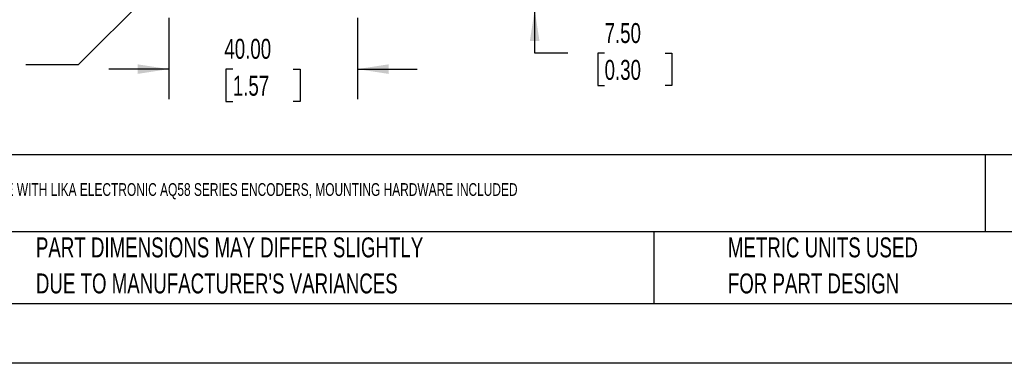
# Model space of a CAD drawing. Header units: millimetres. Extents: x 0 to 559, y 0 to 432.
# Tile 2 of 8: x 107 to 316, y 0 to 73. Entities that reach past the tile are written whole.
import ezdxf

# ---------------------------------------------------------------- set-up
doc = ezdxf.new("R2010")
doc.units = ezdxf.units.MM
doc.header["$LTSCALE"] = 2
doc.linetypes.add('CENTERX2', pattern=[20.32, 12.7, -2.54, 2.54, -2.54])
doc.layers.add('DIMENSIONS', color=140, linetype='Continuous', lineweight=25)
doc.layers.add('TEXT', color=140, linetype='Continuous', lineweight=25)
doc.styles.add('SLDTEXTSTYLE0', font='TXT', dxfattribs={"width": 0.7})
doc.dimstyles.new('SLDDIMSTYLE3', dxfattribs={"dimtxt": 4.316016, "dimasz": 6.604, "dimexe": 0, "dimexo": 0.0625, "dimgap": 1.079004, "dimtad": 0, "dimtih": 1, "dimtoh": 1, "dimrnd": 1e-09, "dimzin": 12, "dimdsep": 46, "dimtxsty": 'SLDTEXTSTYLE0', "dimsah": 1, "dimcen": 0, "dimadec": 0, "dimazin": 3, "dimtfac": 1, "dimtofl": 0, "dimtmove": 0, "dimatfit": 3, "dimfxl": 0, "dimfrac": 2, "dimtolj": 1, "dimtzin": 12, "dimarcsym": 0})
doc.dimstyles.new('SLDDIMSTYLE4', dxfattribs={"dimtxt": 4.316016, "dimasz": 6.604, "dimexe": 0, "dimexo": 0.0625, "dimgap": 1.079004, "dimtad": 0, "dimtih": 1, "dimtoh": 1, "dimrnd": 1e-09, "dimzin": 4, "dimdsep": 46, "dimtxsty": 'SLDTEXTSTYLE0', "dimsah": 1, "dimcen": 0.09, "dimadec": 0, "dimazin": 1, "dimtfac": 1, "dimtmove": 0, "dimatfit": 0, "dimfxl": 0, "dimfrac": 2, "dimtolj": 1, "dimtzin": 12, "dimarcsym": 0})

# ---------------------------------------------------------------- blocks, each defined once
blk = doc.blocks.new('SW_NOTE_0_2')
at = {"layer": 'TEXT', "color": 0, "linetype": 'CENTERX2', "lineweight": 18, "char_height": 4.2333, "attachment_point": 1, "style": 'SLDTEXTSTYLE0'}
for s, insert in [('PART DIMENSIONS MAY DIFFER SLIGHTLY', (0, 5.46)), ("DUE TO MANUFACTURER'S VARIANCES", (0, -2.19))]:
    blk.add_mtext(s, dxfattribs=dict(at, insert=insert))
blk = doc.blocks.new('SW_NOTE_0_5')
at = {"layer": 'TEXT', "color": 0, "linetype": 'CENTERX2', "lineweight": 18, "char_height": 4.2333, "attachment_point": 1, "style": 'SLDTEXTSTYLE0'}
for s, insert in [('METRIC UNITS USED', (0, 5.46)), ('FOR PART DESIGN', (0, -2.19))]:
    blk.add_mtext(s, dxfattribs=dict(at, insert=insert))
blk = doc.blocks.new('_D_5')
at = {"layer": 'DIMENSIONS'}
for p, q in [((138.41, 73.32), (138.41, 56.11)), ((178.41, 73.32), (178.41, 56.11)), ((138.41, 62.46), (125.71, 62.46)), ((151.99, 62.46), (150.54, 62.46)), ((150.54, 62.46), (150.54, 55.6)), ((164.82, 62.46), (166.27, 62.46)), ((166.27, 62.46), (166.27, 55.6)), ((178.41, 62.46), (191.11, 62.46)), ((150.54, 55.6), (151.99, 55.6)), ((166.27, 55.6), (164.82, 55.6))]:
    blk.add_line(p, q, dxfattribs=at)
for points in [[(138.41, 62.46), (131.8, 63.47), (131.8, 61.44)], [(178.41, 62.46), (185.01, 61.44), (185.01, 63.47)]]:
    blk.add_solid(points, dxfattribs=at)
at = {"layer": 'DIMENSIONS', "char_height": 4.233, "attachment_point": 1, "style": 'SLDTEXTSTYLE0'}
for s, insert in [('40.00', (150.2, 68.88)), ('1.57', (151.99, 61.05))]:
    blk.add_mtext(s, dxfattribs=dict(at, insert=insert))
blk = doc.blocks.new('_D_6')
at = {"layer": 'DIMENSIONS'}
for p, q in [((216, 82.56), (216, 95.26)), ((187.65, 82.56), (222.35, 82.56)), ((213.01, 75.06), (222.35, 75.06)), ((216, 65.81), (216, 75.06)), ((223.04, 65.81), (216, 65.81)), ((230.82, 65.81), (229.37, 65.81)), ((229.37, 65.81), (229.37, 58.95)), ((243.64, 65.81), (245.09, 65.81)), ((245.09, 65.81), (245.09, 58.95)), ((229.37, 58.95), (230.82, 58.95)), ((245.09, 58.95), (243.64, 58.95))]:
    blk.add_line(p, q, dxfattribs=at)
for points in [[(216, 82.56), (217.01, 89.16), (214.98, 89.16)], [(216, 75.06), (214.98, 68.45), (217.01, 68.45)]]:
    blk.add_solid(points, dxfattribs=at)
at = {"layer": 'DIMENSIONS', "char_height": 4.233, "attachment_point": 1, "style": 'SLDTEXTSTYLE0'}
for s, insert in [('7.50', (230.82, 72.23)), ('0.30', (230.82, 64.41))]:
    blk.add_mtext(s, dxfattribs=dict(at, insert=insert))
blk = doc.blocks.new('_D_9')
at = {"layer": 'DIMENSIONS'}
for p, q in [((136.92, 81.07), (119.2, 63.35)), ((119.2, 63.35), (108.09, 63.35))]:
    blk.add_line(p, q, dxfattribs=at)
blk.add_solid([(136.92, 81.07), (131.53, 77.12), (132.97, 75.69)], dxfattribs=at)
at = {"layer": 'DIMENSIONS', "char_height": 4.233, "attachment_point": 1, "style": 'SLDTEXTSTYLE0'}
for s, insert in [('2X', (93.75, 68.81)), ('%%c', (90.05, 61.95)), ('M5', (96.57, 61.95))]:
    blk.add_mtext(s, dxfattribs=dict(at, insert=insert))

msp = doc.modelspace()

# ---------------------------------------------------------------- linework, layer by layer
at = {"color": 7, "linetype": 'Continuous'}
msp.add_line((558.805, 0.005), (0.005, 0.005), dxfattribs=at)
at = {"layer": 'TEXT'}
for p, q in [((546.1, 44.252), (12.7, 44.252)), ((311.518, 44.252), (311.518, 27.94)), ((546.1, 27.94), (12.7, 27.94)), ((241.293, 27.94), (241.293, 12.7)), ((12.7, 12.7), (546.1, 12.7))]:
    msp.add_line(p, q, dxfattribs=at)

# ---------------------------------------------------------------- block references
at = {"layer": 'TEXT', "linetype": 'CENTERX2', "lineweight": 18}
for name, p in [('SW_NOTE_0_2', (110.239, 21.271)), ('SW_NOTE_0_5', (256.957, 21.271))]:
    msp.add_blockref(name, p, dxfattribs=at)

# ---------------------------------------------------------------- texts
at = {"layer": 'TEXT', "linetype": 'CENTERX2', "lineweight": 18, "insert": (15.496, 38.25), "char_height": 2.703701, "attachment_point": 1, "style": 'SLDTEXTSTYLE0'}
msp.add_mtext('LIKA ELECTRONIC SPRING-LOADED ENCODER MOUNT, METAL. FOR USE WITH LIKA ELECTRONIC AQ58 SERIES ENCODERS, MOUNTING HARDWARE INCLUDED', dxfattribs=at)

# ---------------------------------------------------------------- dimensions: what is measured, and where the dimension line sits
at = {"layer": 'DIMENSIONS'}
dim = msp.add_linear_dim(base=(215.999, 82.559), p1=(208.407, 75.059), p2=(183.047, 82.559), angle=90, dimstyle='SLDDIMSTYLE4', dxfattribs=at)
dim.commit()
dim.dimension.update_dxf_attribs({"geometry": '_D_6', "text_midpoint": (215.999, 65.809), "dimtype": 160})
dim = msp.add_diameter_dim_2p(p1=(139.892, 84.044), p2=(136.922, 81.074), text='2X\\P%%cM5', dimstyle='SLDDIMSTYLE3', dxfattribs=at)
dim.commit()
dim.dimension.update_dxf_attribs({"geometry": '_D_9', "text_midpoint": (97.482, 63.354), "dimtype": 163})
dim = msp.add_linear_dim(base=(178.407, 62.457), p1=(138.407, 77.919), p2=(178.407, 77.919), dimstyle='SLDDIMSTYLE4', dxfattribs=at)
dim.commit()
dim.dimension.update_dxf_attribs({"geometry": '_D_5', "text_midpoint": (158.407, 62.457), "dimtype": 160})

doc.saveas('drawing.dxf')
